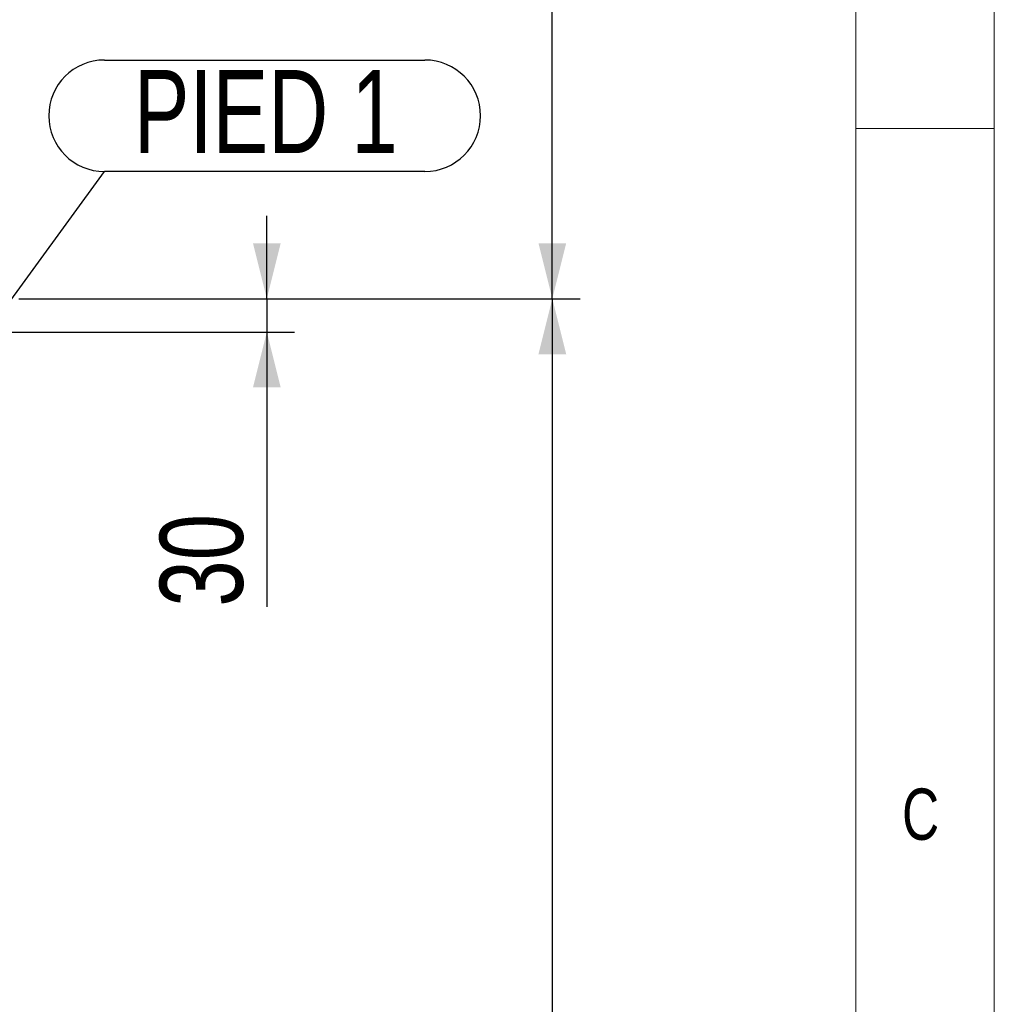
# Model space of a CAD drawing. Header units: millimetres. Extents: x 5 to 589, y 5 to 415.
# Tile 121 of 126: x 554 to 589, y 278 to 314. Entities that reach past the tile are written whole.
import ezdxf

# ---------------------------------------------------------------- set-up
doc = ezdxf.new("R2010")
doc.units = ezdxf.units.MM
doc.layers.add('COTES', color=1, linetype='Continuous')
doc.layers.add('NOTES', color=6, linetype='Continuous')
doc.styles.add('SLDTEXTSTYLE0', font='TXT', dxfattribs={"width": 0.75})
doc.dimstyles.new('SLDDIMSTYLE0', dxfattribs={"dimtxt": 3, "dimasz": 2, "dimexe": 0, "dimexo": 0.0625, "dimgap": 0.75, "dimtad": 1, "dimdec": 0, "dimlfac": 25, "dimrnd": 1e-09, "dimzin": 12, "dimdsep": 46, "dimtxsty": 'SLDTEXTSTYLE0', "dimsah": 1, "dimcen": 0.09, "dimadec": 0, "dimazin": 3, "dimtfac": 1, "dimtdec": 0, "dimtofl": 0, "dimtmove": 0, "dimatfit": 3, "dimfxl": 1, "dimfrac": 2, "dimtolj": 1, "dimtzin": 12, "dimarcsym": 0})
doc.dimstyles.new('SLDDIMSTYLE1', dxfattribs={"dimtxt": 3, "dimasz": 2, "dimexe": 0, "dimexo": 0.0625, "dimgap": 0.75, "dimtad": 1, "dimdec": 0, "dimlfac": 25, "dimrnd": 1e-09, "dimzin": 12, "dimdsep": 46, "dimtxsty": 'SLDTEXTSTYLE0', "dimsah": 1, "dimcen": 0.09, "dimadec": 0, "dimazin": 3, "dimtfac": 1, "dimtdec": 0, "dimtmove": 0, "dimatfit": 0, "dimfxl": 1, "dimfrac": 2, "dimtolj": 1, "dimtzin": 12, "dimarcsym": 0})
doc.dimstyles.new('SLDDIMSTYLE2', dxfattribs={"dimtxt": 0.18, "dimasz": 1, "dimexe": 0, "dimexo": 0.0625, "dimgap": 0, "dimtad": 0, "dimtih": 1, "dimtoh": 1, "dimdec": 0, "dimrnd": 1e-09, "dimzin": 0, "dimdsep": 46, "dimtxsty": 'Standard', "dimblk1": 'DOT', "dimblk2": 'DOT', "dimsah": 1, "dimcen": 0.09, "dimadec": 0, "dimazin": 0, "dimtfac": 1, "dimtdec": 0, "dimtofl": 0, "dimtmove": 0, "dimatfit": 3, "dimldrblk": 'DOT', "dimfxl": 1, "dimfrac": 2, "dimtolj": 1, "dimtzin": 0, "dimarcsym": 0})

# ---------------------------------------------------------------- blocks, each defined once
blk = doc.blocks.new('_D_21')
at = {"layer": 'COTES', "color": 1, "transparency": 16777216}
for p, q in [((562.721, 303.855), (562.721, 306.855)), ((553.761, 303.855), (563.721, 303.855)), ((562.721, 303.855), (562.721, 302.655)), ((552.561, 302.655), (563.721, 302.655)), ((562.721, 302.655), (562.721, 292.736))]:
    blk.add_line(p, q, dxfattribs=at)
for points in [[(562.721, 303.855), (563.221, 305.855), (562.221, 305.855)], [(562.721, 302.655), (562.221, 300.655), (563.221, 300.655)]]:
    blk.add_solid(points, dxfattribs=at)
at = {"layer": 'COTES', "color": 1, "transparency": 16777216, "insert": (558.854, 292.736), "char_height": 3, "attachment_point": 1, "rotation": 90, "style": 'SLDTEXTSTYLE0'}
blk.add_mtext('30', dxfattribs=at)
blk = doc.blocks.new('_D_22')
at = {"layer": 'COTES', "color": 1, "transparency": 16777216}
for p, q in [((553.761, 303.855), (574.034, 303.855)), ((573.034, 303.855), (573.034, 218.255)), ((553.761, 218.255), (574.034, 218.255))]:
    blk.add_line(p, q, dxfattribs=at)
for points in [[(573.034, 303.855), (572.534, 301.855), (573.534, 301.855)], [(573.034, 218.255), (573.534, 220.255), (572.534, 220.255)]]:
    blk.add_solid(points, dxfattribs=at)
at = {"layer": 'COTES', "color": 1, "transparency": 16777216, "insert": (569.167, 256.622), "char_height": 3, "attachment_point": 1, "rotation": 90, "style": 'SLDTEXTSTYLE0'}
blk.add_mtext('2140', dxfattribs=at)
blk = doc.blocks.new('_D_23')
at = {"layer": 'COTES', "color": 1, "transparency": 16777216}
for p, q in [((542.961, 349.855), (574.034, 349.855)), ((573.034, 303.855), (573.034, 349.855)), ((553.761, 303.855), (574.034, 303.855))]:
    blk.add_line(p, q, dxfattribs=at)
for points in [[(573.034, 349.855), (572.534, 347.855), (573.534, 347.855)], [(573.034, 303.855), (573.534, 305.855), (572.534, 305.855)]]:
    blk.add_solid(points, dxfattribs=at)
at = {"layer": 'COTES', "color": 1, "transparency": 16777216, "insert": (569.167, 322.422), "char_height": 3, "attachment_point": 1, "rotation": 90, "style": 'SLDTEXTSTYLE0'}
blk.add_mtext('1150', dxfattribs=at)
blk = doc.blocks.new('SW_NOTE_11')
at = {"layer": 'NOTES', "color": 0}
for p, q in [((0, 4.025), (11.572, 4.025)), ((11.572, 0), (0, 0))]:
    blk.add_line(p, q, dxfattribs=at)
for centre, start, end in [((0, 2.013), 90, 270), ((11.572, 2.013), 270, 90)]:
    blk.add_arc(centre, 2.013, start, end, dxfattribs=at)
at = {"layer": 'NOTES', "color": 0, "insert": (5.829, 3.665), "char_height": 3, "attachment_point": 2, "style": 'SLDTEXTSTYLE0'}
blk.add_mtext('PIED 1', dxfattribs=at)
blk = doc.blocks.new('_Dot')
at = {"color": 0, "linetype": 'ByBlock', "lineweight": -2}
blk.add_line((-0.5, 0), (-1, 0), dxfattribs=at)
at = {"color": 0, "linetype": 'ByBlock', "const_width": 0.5}
blk.add_lwpolyline([(-0.25, 0, 1), (0.25, 0, 1)], format="xyb", close=True, dxfattribs=at)

msp = doc.modelspace()

# ---------------------------------------------------------------- linework, layer by layer
at = {"color": 7, "linetype": 'Continuous', "lineweight": 18}
for p, q in [((589, 5), (589, 415)), ((584, 10), (584, 410)), ((589, 310), (584, 310))]:
    msp.add_line(p, q, dxfattribs=at)

# ---------------------------------------------------------------- block references
at = {"layer": 'NOTES', "color": 211}
msp.add_blockref('SW_NOTE_11', (556.855, 308.453), dxfattribs=at)

# ---------------------------------------------------------------- texts
at = {"layer": 'NOTES', "color": 211, "insert": (585.667, 286.168), "char_height": 1.852, "attachment_point": 1, "style": 'SLDTEXTSTYLE0'}
msp.add_mtext('C', dxfattribs=at)

# ---------------------------------------------------------------- dimensions: what is measured, and where the dimension line sits
at = {"layer": 'COTES', "color": 1}
for base, p2, dimstyle, picture, middle in [((573.034, 349.855), (541.961, 349.855), 'SLDDIMSTYLE0', '_D_23', (573.034, 326.855)), ((562.721, 302.655), (551.561, 302.655), 'SLDDIMSTYLE1', '_D_21', (562.721, 294.952)), ((573.034, 218.255), (552.761, 218.255), 'SLDDIMSTYLE0', '_D_22', (573.034, 261.055))]:
    dim = msp.add_linear_dim(base=base, p1=(552.761, 303.855), p2=p2, angle=90, dimstyle=dimstyle, dxfattribs=at)
    dim.commit()
    dim.dimension.update_dxf_attribs({"geometry": picture, "text_midpoint": middle, "dimtype": 160})

# ---------------------------------------------------------------- leaders
at = {"layer": 'NOTES', "color": 211}
msp.add_leader([(552.756, 302.827), (556.855, 308.453)], dimstyle='SLDDIMSTYLE2', dxfattribs=at)

doc.saveas('drawing.dxf')
